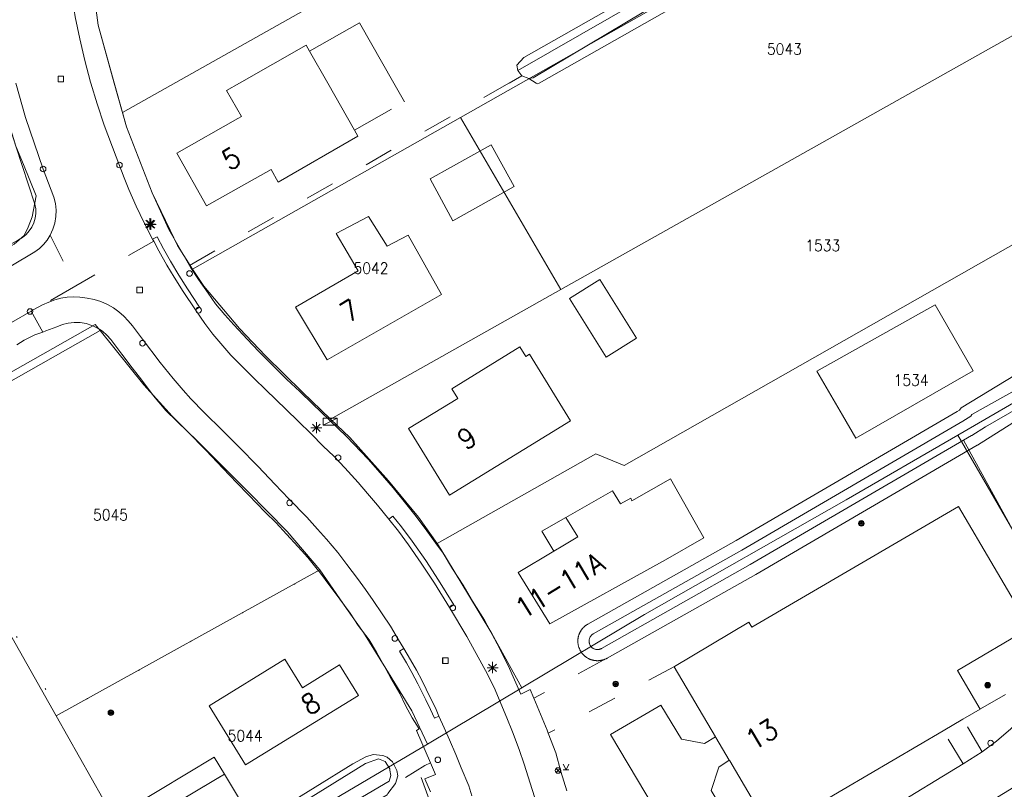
# Model space of a CAD drawing. Header units: metres. Extents: x 3 to 114181, y 112716 to 476231.
# Tile 64 of 90: x 112793 to 112881, y 475437 to 475506. Entities that reach past the tile are written whole.
import ezdxf
from ezdxf.enums import TextEntityAlignment as Align

# ---------------------------------------------------------------- set-up
doc = ezdxf.new("R2010")
doc.units = ezdxf.units.M
doc.header["$MEASUREMENT"] = 0
for name, pattern in [('DGN Style 1', [5.201608, 0.008655, -5.192953]), ('DGN Style 3', [12.11689, 8.654921, -3.461969]), ('DGN Style 5', [6.058445, 2.596476, -3.461969])]:
    doc.linetypes.add(name, pattern=pattern)
for name, color, linetype, lineweight in [('Cultuurscheiding BGT', 3, 'DGN Style 1', 0), ('Functie scheiding OTD BGT', 7, 'DGN Style 5', 0), ('Functie scheiding WGD BGT', 7, 'DGN Style 5', 0), ('Hek BGT', 7, 'Continuous', 13), ('Insteeksloot BGT', 4, 'Continuous', 0), ('Kadasterperceelnummers', 14, 'Continuous', 0), ('Kadasterpercelen', 14, 'Continuous', 13), ('Kant algemeen verharding BGT', 7, 'Continuous', 0), ('Kant water BGT', 4, 'Continuous', 0), ('Luifel H1 BGT', 1, 'DGN Style 3', 13), ('Pand BGT', 7, 'Continuous', 13), ('Symbool Boom BGT', 3, 'Continuous', 0), ('Symbool Brandkraan BGT', 1, 'Continuous', 0), ('Symbool Inspectieput BGT', 5, 'Continuous', 0), ('Symbool Kast BGT', 7, 'Continuous', 0), ('Symbool Kolk BGT', 5, 'Continuous', 0), ('Symbool Lichtmast BGT', 7, 'Continuous', 0), ('Symbool Verklikker Transportleiding BGT', 5, 'Continuous', 0), ('Symbool Waterleidingput BGT', 5, 'Continuous', 0), ('Tekst Nummeraanduidingsreeks BGT', 7, 'Continuous', 0)]:
    doc.layers.add(name, color=color, linetype=linetype, lineweight=lineweight)
doc.styles.add('Style-STANDARD', font='STANDARD.shx')

# ---------------------------------------------------------------- blocks, each defined once
blk = doc.blocks.new('CELQ72')
at = {"layer": 'Symbool Inspectieput BGT', "flags": 128}
blk.add_lwpolyline([(0.025, 0.025), (-0.025, 0.025), (-0.025, -0.025), (0.025, -0.025)], close=True, dxfattribs=at)
blk = doc.blocks.new('CELQ31')
at = {"layer": 'Symbool Verklikker Transportleiding BGT'}
for p, q in [((0, 0), (-0.025, 0.05)), ((-0.025, 0), (0.025, 0)), ((0, 0), (0.025, 0.05))]:
    blk.add_line(p, q, dxfattribs=at)
blk = doc.blocks.new('CELQ70')
at = {"layer": 'Symbool Kast BGT'}
for p, q in [((-0.0625, 0.031), (0.0625, 0.031)), ((-0.0625, -0.031), (-0.0625, 0.031)), ((-0.0625, -0.031), (0.0625, 0.031)), ((0.0625, -0.031), (0.0625, 0.031)), ((-0.0625, -0.031), (0.0625, -0.031))]:
    blk.add_line(p, q, dxfattribs=at)
blk = doc.blocks.new('CELQ21')
at = {"layer": 'Symbool Lichtmast BGT'}
for p, q in [((-0.05, 0), (0.05, 0)), ((0.0354, -0.0336), (-0.0354, 0.0336)), ((0.0354, 0.0336), (-0.0354, -0.0336)), ((-0.0001, 0.0526), (0, -0.0474))]:
    blk.add_line(p, q, dxfattribs=at)
blk = doc.blocks.new('CELQ42')
at = {"layer": 'Symbool Brandkraan BGT'}
for p, q in [((-0.0213, 0.0213), (0.0213, -0.0213)), ((-0.0213, -0.0213), (0.0213, 0.0213))]:
    blk.add_line(p, q, dxfattribs=at)
blk.add_circle((0, 0), 0.025, dxfattribs=at)
blk = doc.blocks.new('CELQ24_1')
at = {"layer": 'Symbool Kolk BGT'}
blk.add_circle((0, 0), 0.025, dxfattribs=at)
blk = doc.blocks.new('CELQ24_2')
at = {"layer": 'Symbool Waterleidingput BGT'}
blk.add_circle((0, 0), 0.025, dxfattribs=at)
blk = doc.blocks.new('CELA07')
at = {"layer": 'Symbool Boom BGT'}
for radius in [0.025, 0.018, 0.011, 0.00407]:
    blk.add_circle((0, 0), radius, dxfattribs=at)

msp = doc.modelspace()

# ---------------------------------------------------------------- linework, layer by layer
at = {"layer": 'Cultuurscheiding BGT', "flags": 128}
msp.add_lwpolyline([(112782.592, 475468.833), (112785.054, 475464.19), (112789.669, 475456.819), (112796.13, 475445.155), (112797.095, 475443.625), (112820.154, 475456.398)], dxfattribs=at)
at = {"layer": 'Functie scheiding OTD BGT', "flags": 128}
for points in [[(112837.201, 475500), (112838.325, 475500.641)], [(112808.619, 475483.702), (112837.201, 475500)], [(112892.058, 475451.426), (112879.316, 475444.021)], [(112845.661, 475448.441), (112839.403, 475444.99)], [(112852.003, 475447.823), (112840.699, 475441.857)], [(112879.487, 475440.201), (112877.778, 475443.117)], [(112877.791, 475439.126), (112876.003, 475442.074)], [(112830.163, 475439.227), (112829.662, 475438.964), (112827.04, 475437.376)]]:
    msp.add_lwpolyline(points, dxfattribs=at)
at = {"layer": 'Functie scheiding WGD BGT', "flags": 128}
for points in [[(112796.172, 475486.399), (112798.457, 475481.868)], [(112805.422, 475485.871), (112798.457, 475481.868)], [(112798.457, 475481.868), (112795.492, 475480.163)], [(112794.456, 475479.609), (112795.497, 475477.738)]]:
    msp.add_lwpolyline(points, dxfattribs=at)
at = {"layer": 'Hek BGT', "flags": 128}
for points in [[(112877.833, 475468.067), (112886.382, 475452.481), (112888.746, 475448.171), (112890.842, 475444.524), (112891.482, 475443.618), (112893.862, 475444.992), (112894.36, 475444.019), (112896.455, 475440.411)], [(112829.328, 475437.9), (112831.158, 475432.9), (112832.578, 475427.557), (112833.084, 475425.172), (112836.879, 475398.729), (112793.508, 475373.693), (112793.219, 475392.664)]]:
    msp.add_lwpolyline(points, dxfattribs=at)
at = {"layer": 'Insteeksloot BGT', "flags": 128}
for points in [[(112865.251, 475540.221), (112878.264, 475529.501), (112879.152, 475528.501), (112879.58, 475526.332), (112879.386, 475526.148), (112878.288, 475525.231), (112874.211, 475522.562), (112838.53, 475502.299), (112837.893, 475501.597), (112837.979, 475501.139)], [(112839.881, 475500), (112870.396, 475517.311), (112878.645, 475521.277), (112880.053, 475521.535), (112880.764, 475521.256), (112881.497, 475520.586), (112884.289, 475517.55), (112891.927, 475511.426), (112905.915, 475500)], [(112838.971, 475500.397), (112839.614, 475500)], [(112839.614, 475500), (112839.742, 475499.921), (112839.881, 475500)], [(112891.35, 475479.297), (112877.613, 475470.97), (112877.472, 475470.761), (112877.257, 475470.626), (112857.517, 475459.106), (112844.233, 475451.619), (112844.196, 475451.597), (112844.155, 475451.571), (112844.127, 475451.553), (112844.1, 475451.534), (112844.06, 475451.506), (112844.034, 475451.486), (112844.008, 475451.466), (112843.97, 475451.435), (112843.945, 475451.414), (112843.92, 475451.391), (112843.884, 475451.358), (112843.862, 475451.335), (112843.839, 475451.313), (112843.806, 475451.277), (112843.783, 475451.252), (112843.762, 475451.227), (112843.731, 475451.189), (112843.711, 475451.163), (112843.691, 475451.137), (112843.663, 475451.097), (112843.644, 475451.07), (112843.626, 475451.042), (112843.6, 475451.001), (112843.584, 475450.973), (112843.568, 475450.945), (112843.545, 475450.902), (112843.53, 475450.872), (112843.515, 475450.841), (112843.495, 475450.797), (112843.482, 475450.768), (112843.47, 475450.738), (112843.453, 475450.692), (112843.442, 475450.661), (112843.431, 475450.628), (112843.417, 475450.581), (112843.409, 475450.551), (112843.401, 475450.52), (112843.39, 475450.472), (112843.383, 475450.439), (112843.377, 475450.407), (112843.369, 475450.359), (112843.364, 475450.326), (112843.36, 475450.294), (112843.355, 475450.245), (112843.353, 475450.212), (112843.351, 475450.18), (112843.35, 475450.131), (112843.349, 475450.098), (112843.35, 475450.065), (112843.351, 475450.016), (112843.353, 475449.984), (112843.355, 475449.951), (112843.36, 475449.902), (112843.364, 475449.87), (112843.369, 475449.837), (112843.377, 475449.789), (112843.383, 475449.757), (112843.39, 475449.724), (112843.401, 475449.676), (112843.409, 475449.645), (112843.417, 475449.615), (112843.431, 475449.568), (112843.442, 475449.536), (112843.453, 475449.504), (112843.47, 475449.458), (112843.482, 475449.428), (112843.495, 475449.399), (112843.515, 475449.354), (112843.529, 475449.324), (112843.545, 475449.294), (112843.568, 475449.251), (112843.584, 475449.223), (112843.6, 475449.195), (112843.626, 475449.154), (112843.644, 475449.126), (112843.663, 475449.099), (112843.691, 475449.059), (112843.711, 475449.033), (112843.731, 475449.007), (112843.762, 475448.969), (112843.783, 475448.944), (112843.806, 475448.919), (112843.839, 475448.883), (112843.862, 475448.861), (112843.884, 475448.839), (112843.92, 475448.805), (112843.945, 475448.782), (112843.97, 475448.761), (112844.008, 475448.73), (112844.034, 475448.71), (112844.06, 475448.69), (112844.1, 475448.662), (112844.127, 475448.643), (112844.155, 475448.625), (112844.196, 475448.599), (112844.224, 475448.583), (112844.252, 475448.567), (112844.295, 475448.544), (112844.325, 475448.528), (112844.356, 475448.514), (112844.4, 475448.494), (112844.429, 475448.481), (112844.459, 475448.469), (112844.505, 475448.452), (112844.536, 475448.441), (112844.569, 475448.431), (112844.616, 475448.416), (112844.646, 475448.408), (112844.677, 475448.4), (112844.725, 475448.389), (112844.758, 475448.382), (112844.79, 475448.376), (112844.838, 475448.368), (112844.871, 475448.363), (112844.903, 475448.359), (112844.952, 475448.354), (112844.984, 475448.352), (112845.017, 475448.35), (112845.066, 475448.348), (112845.099, 475448.348), (112845.132, 475448.348), (112845.181, 475448.35), (112845.214, 475448.352), (112845.246, 475448.354), (112845.295, 475448.359), (112845.327, 475448.363), (112845.36, 475448.368), (112845.408, 475448.376), (112845.44, 475448.382), (112845.473, 475448.389), (112845.521, 475448.4), (112845.552, 475448.408), (112845.582, 475448.416), (112845.629, 475448.431), (112845.661, 475448.441), (112845.693, 475448.452), (112845.739, 475448.469), (112845.769, 475448.481), (112845.798, 475448.494), (112845.843, 475448.514), (112845.873, 475448.528), (112845.897, 475448.541), (112845.934, 475448.56), (112845.958, 475448.574), (112859.25, 475456.065), (112879.046, 475467.618), (112879.074, 475467.634), (112884.499, 475471.038)], [(112808.946, 475427.294), (112809.402, 475427.168), (112810.096, 475427.119), (112810.51, 475427.234), (112826.287, 475436.352), (112826.37, 475436.465), (112827.04, 475437.376), (112827.247, 475438.066), (112827.164, 475438.543), (112827.116, 475438.636), (112826.772, 475439.311), (112826.309, 475439.733), (112825.901, 475439.87), (112825.05, 475439.954), (112824.381, 475439.75), (112823.227, 475439.115), (112809.746, 475430.793), (112808.283, 475429.225)]]:
    msp.add_lwpolyline(points, dxfattribs=at)
at = {"layer": 'Kadasterpercelen', "linetype": 'Continuous', "flags": 128}
for points in [[(112799.109, 475515.998), (112859.096, 475549.663), (112873.622, 475537.352), (112802.632, 475497.373), (112801.95, 475499.807), (112800.447, 475505.174), (112799.836, 475509.851)], [(112802.632, 475497.373), (112873.622, 475537.352), (112885.846, 475526.993), (112881.584, 475524.555), (112881.597, 475524.544), (112832.856, 475496.93), (112808.902, 475483.358), (112807.546, 475485.492), (112806.887, 475486.851), (112805.274, 475490.18), (112802.988, 475496.1)], [(112832.856, 475496.93), (112881.597, 475524.544), (112896.196, 475512.124), (112841.826, 475481.539)], [(112821.233, 475469.955), (112841.826, 475481.539), (112896.196, 475512.124), (112909.344, 475500.939), (112847.481, 475465.814), (112844.952, 475466.844), (112830.757, 475458.827), (112829.108, 475461.193), (112826.427, 475464.439), (112822.947, 475468.304)], [(112790.706, 475502.254), (112774.836, 475493.397), (112774.638, 475493.802), (112770.86, 475491.764), (112778.81, 475477.593), (112792.956, 475485.584), (112793.843, 475486.362), (112794.191, 475487.127), (112794.543, 475488.038), (112794.928, 475489.92), (112793.775, 475492.706), (112793.094, 475494.349), (112791.291, 475500)], [(112830.757, 475458.827), (112831.105, 475458.329), (112833.569, 475454.242), (112835.664, 475450.768), (112838.332, 475445.928), (112838.442, 475445.994), (112849.315, 475452.474), (112867.34, 475462.735), (112877.336, 475468.521), (112885.292, 475473.126), (112886.471, 475473.808), (112897.084, 475479.951), (112907.327, 475485.793), (112919.061, 475492.672), (112909.344, 475500.939), (112847.481, 475465.814), (112844.952, 475466.844)], [(112821.233, 475469.955), (112818.74, 475472.36), (112815.426, 475475.617), (112813.081, 475478.054), (112809.903, 475481.84), (112808.902, 475483.358), (112832.856, 475496.93), (112841.826, 475481.539)], [(112782.531, 475468.417), (112782.888, 475467.82), (112800.628, 475477.862), (112800.179, 475478.416)], [(112800.628, 475477.862), (112782.888, 475467.82), (112796.704, 475443.408), (112820.29, 475456.473), (112817.342, 475459.906), (112813.851, 475463.48), (112810.656, 475466.659), (112807.082, 475470.215), (112804.543, 475473.031)], [(112886.471, 475473.808), (112885.292, 475473.126), (112877.336, 475468.521), (112888.908, 475448.491), (112889.001, 475448.33), (112892.982, 475451.756), (112895.392, 475454.025), (112897.308, 475455.077), (112887.63, 475471.805)], [(112761.723, 475455.839), (112782.888, 475467.82), (112796.704, 475443.408), (112806.104, 475426.798), (112801.104, 475423.841), (112791.457, 475418.28), (112784.993, 475414.557)], [(112796.704, 475443.408), (112806.104, 475426.798), (112806.19, 475426.849), (112822.791, 475436.668), (112829.89, 475440.898), (112828.508, 475443.878), (112826.172, 475447.644), (112824.171, 475450.871), (112822.648, 475453.027), (112820.29, 475456.473)]]:
    msp.add_lwpolyline(points, close=True, dxfattribs=at)
for points in [[(112782.531, 475468.417), (112800.179, 475478.416), (112800.628, 475477.862), (112804.543, 475473.031), (112807.082, 475470.215), (112810.656, 475466.659), (112813.851, 475463.48), (112817.342, 475459.906), (112820.29, 475456.473), (112822.648, 475453.027), (112824.171, 475450.871), (112826.172, 475447.644), (112828.508, 475443.878), (112829.89, 475440.898), (112838.332, 475445.928), (112835.664, 475450.768), (112833.569, 475454.242), (112831.105, 475458.329), (112830.757, 475458.827), (112829.108, 475461.193), (112826.427, 475464.439), (112822.947, 475468.304), (112821.233, 475469.955), (112818.74, 475472.36), (112815.426, 475475.617), (112813.081, 475478.054), (112809.903, 475481.84), (112808.902, 475483.358), (112807.546, 475485.492), (112806.887, 475486.851), (112805.274, 475490.18), (112802.988, 475496.1), (112802.632, 475497.373), (112801.95, 475499.807), (112800.447, 475505.174), (112799.836, 475509.851)], [(112793.094, 475494.349), (112793.775, 475492.706), (112794.928, 475489.92), (112794.543, 475488.038), (112794.191, 475487.127), (112793.843, 475486.362), (112792.956, 475485.584)], [(112822.791, 475436.668), (112829.89, 475440.898), (112838.332, 475445.928), (112838.442, 475445.994), (112849.315, 475452.474), (112867.34, 475462.735), (112877.336, 475468.521), (112888.908, 475448.491)]]:
    msp.add_lwpolyline(points, dxfattribs=at)
at = {"layer": 'Kant algemeen verharding BGT', "flags": 128}
for points in [[(112801.896, 475500), (112800.447, 475505.174), (112799.446, 475512.832), (112798.69, 475519.553), (112798.003, 475534.242), (112797.97, 475540.449), (112797.956, 475543.177), (112797.652, 475549.76), (112796.998, 475554.972), (112796.173, 475558.895), (112793.906, 475566.54), (112793.52, 475567.582), (112792.81, 475569.5)], [(112793.399, 475559.893), (112793.874, 475558.058), (112794.283, 475556.207), (112794.624, 475554.342), (112794.897, 475552.466), (112795.244, 475549.598), (112795.505, 475545.87), (112796.151, 475533.351), (112796.308, 475530.378), (112796.822, 475519.858), (112797.182, 475515.346), (112797.53, 475512.386), (112797.775, 475510.132), (112798.409, 475505.928), (112798.806, 475503.961), (112799.264, 475502.007), (112799.783, 475500.068), (112799.804, 475500)], [(112791.291, 475500), (112792.344, 475496.815), (112793.094, 475494.349), (112794.797, 475489.159), (112794.87, 475488.745), (112794.88, 475488.325), (112794.825, 475487.909), (112794.708, 475487.506), (112794.53, 475487.125), (112794.297, 475486.776), (112794.013, 475486.466), (112793.685, 475486.204), (112793.321, 475485.994), (112791.706, 475485.067), (112791.804, 475484.916), (112792.635, 475483.642)], [(112793.1, 475500), (112793.97, 475496.912), (112795.535, 475492.317), (112796.496, 475489.795), (112796.637, 475489.228), (112796.701, 475488.647), (112796.685, 475488.064), (112796.59, 475487.487), (112796.418, 475486.929), (112796.172, 475486.399)], [(112799.804, 475500), (112800.362, 475498.147), (112801.001, 475496.244), (112802.075, 475493.413), (112802.779, 475491.537), (112803.211, 475490.497), (112803.864, 475488.989), (112804.567, 475487.505), (112805.321, 475486.045), (112805.719, 475486.251), (112806.299, 475485.172), (112806.925, 475484.074), (112807.683, 475482.822), (112808.457, 475481.597), (112809.521, 475479.97), (112809.148, 475479.735), (112809.989, 475478.512), (112810.717, 475477.555), (112811.616, 475476.494), (112812.315, 475475.658), (112813.37, 475474.638), (112814.439, 475473.547), (112815.42, 475472.592), (112816.362, 475471.687), (112817.262, 475470.824), (112818.334, 475469.754), (112819.512, 475468.624), (112820.564, 475467.547), (112821.52, 475466.632), (112822.522, 475465.594), (112823.691, 475464.275), (112824.541, 475463.312), (112825.44, 475462.244), (112826.448, 475461.015), (112826.81, 475461.28), (112827.573, 475460.307), (112828.546, 475459.028), (112829.744, 475457.319), (112830.887, 475455.564), (112832.269, 475453.336), (112831.877, 475453.117), (112833.413, 475450.517), (112835.265, 475447.153), (112835.958, 475445.745), (112836.474, 475444.526), (112837.01, 475443.235), (112837.499, 475441.982), (112838.109, 475440.403), (112838.545, 475439.11), (112839.088, 475437.405), (112839.669, 475435.529)], [(112842.358, 475436.707), (112841.831, 475438.43), (112841.365, 475440.108), (112840.699, 475441.857), (112840.597, 475442.123), (112839.403, 475444.99), (112839.074, 475445.779), (112838.246, 475445.364), (112837.117, 475447.912), (112836.139, 475449.848), (112834.995, 475451.969), (112833.914, 475453.674), (112833.1, 475455.099), (112832.15, 475456.562), (112831.301, 475457.972), (112830.623, 475458.88), (112829.833, 475459.972), (112828.876, 475461.247), (112827.937, 475462.447), (112826.828, 475463.812), (112825.672, 475465.151), (112824.602, 475466.37), (112822.65, 475468.396), (112819.624, 475471.322), (112818.482, 475472.413), (112817.331, 475473.506), (112816.105, 475474.725), (112814.805, 475476.033), (112813.802, 475477.083), (112812.581, 475478.37), (112811.794, 475479.274), (112810.955, 475480.254), (112810.288, 475481.215), (112809.432, 475482.439), (112808.757, 475483.47), (112808.619, 475483.702), (112808.134, 475484.514), (112807.328, 475485.912), (112806.767, 475486.919), (112805.274, 475490.18), (112802.988, 475496.1), (112801.896, 475500)], [(112796.172, 475486.399), (112795.898, 475485.965), (112795.575, 475485.566), (112795.207, 475485.209), (112794.799, 475484.898), (112792.635, 475483.642)], [(112805.321, 475486.045), (112805.422, 475485.871)], [(112809.148, 475479.735), (112808.062, 475481.349), (112807.257, 475482.632), (112806.603, 475483.707), (112805.885, 475484.989), (112805.422, 475485.871)], [(112833.861, 475436.257), (112833.598, 475437.162), (112832.901, 475438.758), (112832.451, 475439.951), (112831.868, 475441.266), (112831.406, 475442.341), (112830.928, 475443.401), (112830.539, 475443.21), (112830.182, 475443.988), (112829.751, 475444.853), (112829.04, 475446.282), (112828.5, 475447.281), (112828.014, 475448.163), (112827.396, 475449.208), (112827.802, 475449.43), (112827.311, 475450.219), (112826.587, 475451.45), (112825.85, 475452.538), (112825.045, 475453.741), (112824.352, 475454.723), (112823.65, 475455.686), (112822.693, 475456.966), (112821.876, 475458.016), (112820.888, 475459.218), (112820.082, 475460.116), (112819.109, 475461.173), (112817.518, 475462.831), (112816.252, 475464.147), (112814.754, 475465.702), (112813.012, 475467.495), (112811.569, 475468.942), (112809.946, 475470.553), (112808.756, 475471.755), (112808.066, 475472.531), (112807.166, 475473.596), (112805.996, 475475.022), (112804.419, 475477.093), (112803.517, 475478.294), (112803.15, 475478.748), (112802.746, 475479.169), (112802.306, 475479.553), (112801.834, 475479.897), (112801.277, 475480.206), (112800.692, 475480.457), (112800.085, 475480.65), (112799.461, 475480.781), (112798.828, 475480.85), (112798.258, 475480.88), (112797.688, 475480.851), (112797.124, 475480.762), (112796.573, 475480.615), (112796.04, 475480.411), (112795.492, 475480.163), (112794.658, 475479.728), (112794.456, 475479.609)], [(112794.456, 475479.609), (112792.71, 475478.586), (112790.631, 475476.971), (112788.959, 475475.617), (112788.795, 475475.862)], [(112820.154, 475456.398), (112819.208, 475457.568), (112818.353, 475458.518), (112817.304, 475459.673), (112816.374, 475460.68), (112815.387, 475461.644), (112813.896, 475463.169), (112812.856, 475464.261), (112811.608, 475465.567), (112810.092, 475467.167), (112808.449, 475468.853), (112806.503, 475470.714), (112805.393, 475472.048), (112804.361, 475473.429), (112803.502, 475474.541), (112802.583, 475475.748), (112801.592, 475477.067), (112801.237, 475477.469), (112800.83, 475477.819), (112800.38, 475478.11), (112799.894, 475478.337), (112799.381, 475478.496), (112798.852, 475478.583), (112798.316, 475478.598), (112797.783, 475478.539), (112797.263, 475478.409), (112796.765, 475478.209), (112795.784, 475477.837), (112795.497, 475477.738), (112794.784, 475477.493), (112793.849, 475477.008), (112793.183, 475476.603)], [(112831.877, 475453.117), (112830.536, 475455.274), (112829.352, 475457.084), (112828.207, 475458.717), (112827.307, 475459.939), (112826.448, 475461.015)], [(112820.154, 475456.398), (112820.245, 475456.286), (112821.184, 475455.031), (112822.079, 475453.86), (112822.981, 475452.613), (112823.694, 475451.494), (112824.694, 475450.202), (112825.355, 475449.104), (112826.034, 475447.895), (112826.588, 475446.85), (112827.438, 475445.42), (112827.947, 475444.334), (112828.53, 475443.238), (112829.154, 475442.242), (112828.925, 475442.107), (112830.163, 475439.227), (112830.62, 475438.163), (112829.664, 475437.798), (112830.178, 475436.61)], [(112827.802, 475449.43), (112828.389, 475448.425), (112828.915, 475447.491), (112829.424, 475446.544), (112830.144, 475445.072), (112830.608, 475444.146), (112830.928, 475443.401)], [(112861.56, 475424.128), (112861.478, 475424.247), (112883.245, 475437.616), (112888.133, 475442.126), (112888.137, 475442.129), (112885.477, 475445.392), (112882.069, 475442.266), (112880.777, 475441.155), (112879.487, 475440.201), (112877.791, 475439.126), (112864.494, 475431.026), (112863.38, 475430.338), (112860.201, 475428.444), (112857.497, 475426.783), (112849.044, 475421.729), (112848.758, 475421.608), (112848.454, 475421.544), (112848.143, 475421.54), (112847.838, 475421.596), (112847.549, 475421.71), (112845.673, 475422.384)], [(112855.664, 475441.529), (112854.665, 475440.959), (112852.601, 475441.341), (112850.779, 475444.385), (112846.279, 475441.748), (112854.156, 475428.491), (112855.883, 475429.442), (112857.497, 475426.783)], [(112860.201, 475428.444), (112855.28, 475436.728), (112855.949, 475438.822), (112856.887, 475439.457)]]:
    msp.add_lwpolyline(points, dxfattribs=at)
at = {"layer": 'Kant water BGT', "flags": 128}
for points in [[(112837.979, 475501.139), (112877.212, 475523.62), (112879.829, 475525.244)], [(112880.315, 475523.139), (112879.888, 475523.104), (112879.083, 475522.761), (112878.392, 475522.402), (112878.227, 475522.271), (112849.259, 475506.365), (112839.365, 475500.485), (112838.971, 475500.397)], [(112837.979, 475501.139), (112838.325, 475500.641), (112838.971, 475500.397)], [(112899.246, 475480.468), (112879.804, 475469.273), (112878.563, 475468.494), (112878.542, 475468.481), (112858.759, 475456.937), (112845.467, 475449.445), (112845.431, 475449.425), (112845.386, 475449.405), (112845.34, 475449.388), (112845.293, 475449.374), (112845.245, 475449.362), (112845.197, 475449.354), (112845.148, 475449.35), (112845.099, 475449.348), (112845.05, 475449.35), (112845.001, 475449.354), (112844.953, 475449.362), (112844.905, 475449.374), (112844.858, 475449.388), (112844.812, 475449.405), (112844.767, 475449.425), (112844.724, 475449.449), (112844.682, 475449.474), (112844.642, 475449.503), (112844.604, 475449.534), (112844.569, 475449.568), (112844.535, 475449.604), (112844.504, 475449.641), (112844.475, 475449.681), (112844.449, 475449.723), (112844.426, 475449.766), (112844.406, 475449.811), (112844.389, 475449.857), (112844.375, 475449.904), (112844.363, 475449.952), (112844.355, 475450), (112844.351, 475450.049), (112844.349, 475450.098), (112844.351, 475450.147), (112844.355, 475450.196), (112844.363, 475450.244), (112844.375, 475450.292), (112844.389, 475450.339), (112844.406, 475450.385), (112844.426, 475450.43), (112844.449, 475450.473), (112844.475, 475450.515), (112844.504, 475450.555), (112844.535, 475450.593), (112844.569, 475450.628), (112844.604, 475450.662), (112844.642, 475450.693), (112844.682, 475450.722), (112844.731, 475450.751), (112858.018, 475458.241), (112877.776, 475469.771), (112878.489, 475470.219), (112878.576, 475470.359), (112898.567, 475481.545)], [(112808.283, 475429.225), (112810.18, 475430.351), (112824.366, 475439.15), (112825.514, 475439.563), (112826.109, 475439.328), (112826.535, 475438.685), (112826.551, 475438.564), (112826.615, 475438.082), (112826.476, 475437.58), (112811.529, 475428.789), (112811.506, 475428.812), (112808.946, 475427.294)]]:
    msp.add_lwpolyline(points, dxfattribs=at)
at = {"layer": 'Luifel H1 BGT', "flags": 128}
for points in [[(112823.832, 475505.383), (112819.365, 475502.842)], [(112826.894, 475500), (112823.832, 475505.383)], [(112819.365, 475502.842), (112820.982, 475500)], [(112820.982, 475500), (112823.376, 475495.791), (112827.843, 475498.332)], [(112827.843, 475498.332), (112826.894, 475500)], [(112842.269, 475461.151), (112840.117, 475459.921), (112841.192, 475458.132)], [(112843.335, 475459.42), (112842.269, 475461.151)], [(112842.004, 475458.62), (112843.335, 475459.42)], [(112841.192, 475458.132), (112842.004, 475458.62)], [(112810.815, 475439.729), (112803.083, 475435.036)], [(112811.745, 475438.197), (112810.815, 475439.729)], [(112803.959, 475433.564), (112811.459, 475438.027)], [(112811.459, 475438.027), (112811.745, 475438.197)]]:
    msp.add_lwpolyline(points, dxfattribs=at)
at = {"layer": 'Pand BGT', "flags": 128}
for points in [[(112820.982, 475500), (112819.365, 475502.842), (112819.052, 475503.392), (112813.089, 475500)], [(112813.265, 475497.016), (112812.939, 475496.831), (112807.485, 475493.728), (112810.148, 475489.031), (112815.923, 475492.267), (112816.565, 475491.136), (112823.686, 475495.246), (112823.376, 475495.791), (112820.982, 475500)], [(112813.089, 475500), (112811.943, 475499.348), (112813.265, 475497.016)], [(112835.592, 475494.484), (112830.137, 475491.433), (112832.172, 475487.696), (112837.646, 475490.75), (112835.592, 475494.484)], [(112823.702, 475483.213), (112818.109, 475479.975), (112820.93, 475475.248), (112831.159, 475481.095), (112828.165, 475486.413), (112826.307, 475485.415), (112824.626, 475488.062), (112821.75, 475486.537), (112823.702, 475483.213)], [(112842.602, 475480.73), (112845.888, 475475.484), (112848.6, 475477.182), (112845.314, 475482.429), (112842.602, 475480.73)], [(112868.207, 475468.246), (112878.703, 475474.266), (112875.284, 475480.172), (112864.706, 475474.234), (112867.002, 475470.307), (112868.207, 475468.246)], [(112839.037, 475475.759), (112838.696, 475475.55), (112838.172, 475476.402), (112832.085, 475472.657), (112832.608, 475471.801), (112828.22, 475469.104), (112831.884, 475463.145), (112842.703, 475469.796), (112839.037, 475475.759)], [(112848.168, 475462.659), (112848.086, 475462.873), (112847.165, 475462.382), (112846.46, 475463.547), (112842.269, 475461.151), (112843.335, 475459.42), (112842.004, 475458.62), (112841.192, 475458.132), (112838.02, 475456.226), (112840.844, 475451.638), (112851.194, 475457.378), (112854.616, 475459.341), (112851.639, 475464.606), (112848.168, 475462.659)], [(112856.887, 475439.457), (112856.932, 475439.381), (112860.665, 475433.06), (112861.481, 475433.539), (112862.609, 475434.203), (112876.003, 475442.074), (112877.778, 475443.117), (112879.316, 475444.021), (112877.285, 475447.47), (112883.753, 475451.289), (112877.39, 475462.126), (112858.913, 475451.351), (112858.627, 475451.808), (112852.003, 475447.823), (112851.962, 475447.798), (112855.664, 475441.529)], [(112818.728, 475445.926), (112817.154, 475448.48), (112810.377, 475444.305), (112813.629, 475439.027), (112823.727, 475445.247), (112822.049, 475447.971), (112818.728, 475445.926)], [(112856.887, 475439.457), (112855.693, 475441.48), (112855.664, 475441.529)], [(112809.327, 475430.81), (112808.507, 475432.161), (112813.551, 475435.222), (112811.745, 475438.197), (112803.959, 475433.564), (112806.626, 475429.17), (112809.327, 475430.81)]]:
    msp.add_lwpolyline(points, dxfattribs=at)

# ---------------------------------------------------------------- block references
at = {"layer": 'Symbool Boom BGT', "xscale": 10, "yscale": 10, "zscale": 10}
for p in [(112868.7, 475460.63), (112846.728, 475446.271), (112879.991, 475446.164), (112801.595, 475443.701)]:
    msp.add_blockref('CELA07', p, dxfattribs=at)
at = {"layer": 'Symbool Brandkraan BGT', "xscale": 10, "yscale": 10, "zscale": 10}
msp.add_blockref('CELQ42', (112841.578, 475438.531), dxfattribs=at)
at = {"layer": 'Symbool Inspectieput BGT', "xscale": 10, "yscale": 10, "zscale": 10}
for p in [(112797.122, 475500.36), (112804.176, 475481.5), (112831.503, 475448.362), (112831.512, 475448.36)]:
    msp.add_blockref('CELQ72', p, dxfattribs=at)
at = {"layer": 'Symbool Kast BGT', "xscale": 10, "yscale": 10, "zscale": 10}
msp.add_blockref('CELQ70', (112821.195, 475469.728), dxfattribs=at)
at = {"layer": 'Symbool Kolk BGT', "xscale": 10, "yscale": 10, "zscale": 10}
for p in [(112795.535, 475492.317), (112802.363, 475492.668), (112794.361, 475479.577), (112809.438, 475479.689), (112804.424, 475476.738), (112821.912, 475466.505), (112817.577, 475462.461), (112832.172, 475453.071), (112826.984, 475450.34), (112880.252, 475440.982)]:
    msp.add_blockref('CELQ24_1', p, dxfattribs=at)
at = {"layer": 'Symbool Lichtmast BGT', "xscale": 10, "yscale": 10, "zscale": 10}
for p in [(112805.084, 475487.396), (112805.157, 475487.364), (112819.966, 475469.167), (112835.726, 475447.713)]:
    msp.add_blockref('CELQ21', p, dxfattribs=at)
at = {"layer": 'Symbool Verklikker Transportleiding BGT', "xscale": 10, "yscale": 10, "zscale": 10}
msp.add_blockref('CELQ31', (112842.29, 475438.596), dxfattribs=at)
at = {"layer": 'Symbool Waterleidingput BGT', "xscale": 10, "yscale": 10, "zscale": 10}
for p in [(112808.63, 475482.972), (112830.826, 475439.484)]:
    msp.add_blockref('CELQ24_2', p, dxfattribs=at)

# ---------------------------------------------------------------- texts
at = {"layer": 'Kadasterperceelnummers', "linetype": 'Continuous', "lineweight": 0, "style": 'Style-STANDARD'}
for s, p in [('5043', (112861.816, 475503.042)), ('1533', (112865.251, 475485.476)), ('5042', (112824.854, 475483.443)), ('1534', (112873.147, 475473.434)), ('5045', (112801.559, 475461.395)), ('5044', (112813.597, 475441.635))]:
    msp.add_text(s, height=1, dxfattribs=at).set_placement(p, align=Align.MIDDLE_CENTER)
at = {"layer": 'Tekst Nummeraanduidingsreeks BGT', "linetype": 'Continuous', "lineweight": 0, "style": 'Style-STANDARD'}
for s, rotation, p in [('5', 29.6, (112812.34, 475493.252)), ('7', 30.8, (112822.951, 475479.645)), ('9', 31.6, (112833.43, 475468.245)), ('11-11A', 31.6, (112841.713, 475455.092)), ('8', 31.6, (112819.46, 475444.525)), ('13', 30.6, (112859.788, 475441.76))]:
    msp.add_text(s, height=1.8, rotation=rotation, dxfattribs=at).set_placement(p, align=Align.MIDDLE_CENTER)

doc.saveas('drawing.dxf')
